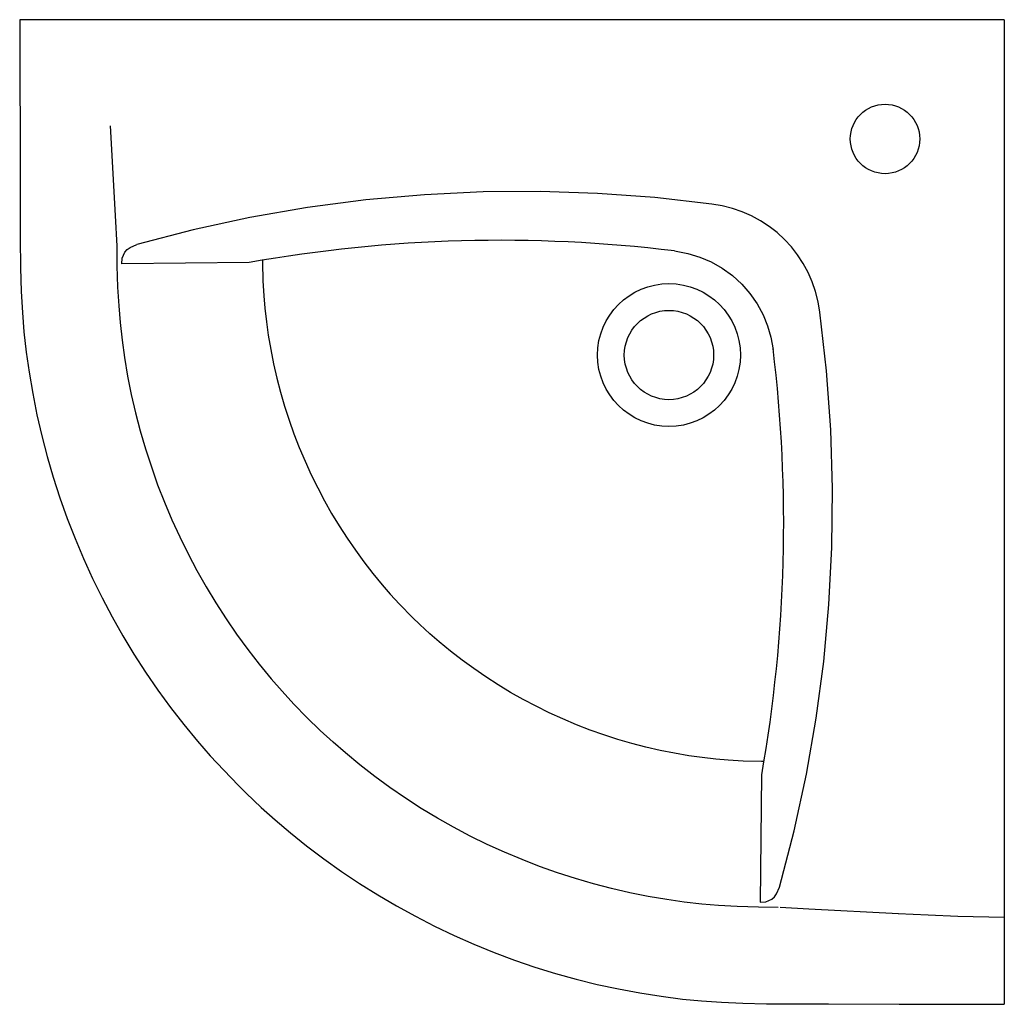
# Model space of a CAD drawing. Header units: millimetres. Extents: x 187.782 to 188.278, y 163.261 to 163.757.
import ezdxf

# ---------------------------------------------------------------- set-up
doc = ezdxf.new("R2010")
doc.units = ezdxf.units.MM
doc.layers.add('SANINDUSA', color=3, linetype='Continuous')

msp = doc.modelspace()

# ---------------------------------------------------------------- linework, layer by layer
at = {"layer": 'SANINDUSA'}
for p, q in [((188.2782516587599, 163.7567888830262), (187.7820050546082, 163.7567888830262)), ((188.2782516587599, 163.7567888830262), (188.2782516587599, 163.2605425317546)), ((187.8976143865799, 163.6344067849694), (187.8334930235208, 163.6337645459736)), ((188.1558695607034, 163.376151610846), (188.1552273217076, 163.312030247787))]:
    msp.add_line(p, q, dxfattribs=at)
at = {"layer": 'SANINDUSA', "flags": 128}
for points in [[(187.7820050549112, 163.7567887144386), (187.7821613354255, 163.6698340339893), (187.7821931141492, 163.6464762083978), (187.7823875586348, 163.6316647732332), (187.7827711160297, 163.6198745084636), (187.7833628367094, 163.6092710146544), (187.7841651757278, 163.5995286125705), (187.7853312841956, 163.589166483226), (187.7867549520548, 163.5790641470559), (187.7885714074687, 163.5683569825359), (187.7906954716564, 163.5577161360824), (187.7931278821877, 163.5471365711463), (187.7958686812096, 163.536617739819), (187.798919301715, 163.5261551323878), (187.802285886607, 163.5157361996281), (187.8059397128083, 163.5054634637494), (187.8098901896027, 163.4952971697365), (187.8141484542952, 163.4852086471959), (187.8187026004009, 163.4752312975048), (187.823536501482, 163.4654030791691), (187.8286331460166, 163.4557584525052), (187.8339716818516, 163.446330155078), (187.839586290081, 163.4370457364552), (187.8454924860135, 163.4278871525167), (187.8516544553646, 163.4189145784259), (187.8580743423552, 163.4101242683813), (187.864752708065, 163.4015153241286), (187.8716915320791, 163.393085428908), (187.878008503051, 163.3858453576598), (187.8848219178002, 163.3784704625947), (187.8922442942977, 163.3707828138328)], [(187.8276707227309, 163.7032909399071), (187.8300532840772, 163.6580615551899), (187.830898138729, 163.6426355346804)], [(188.130861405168, 163.6638863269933), (188.1021300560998, 163.6671334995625), (188.0732855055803, 163.6692376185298), (188.044402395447, 163.6701925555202), (188.0155553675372, 163.6699921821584), (187.9859479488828, 163.6685750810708), (187.9564380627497, 163.6659361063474), (187.9271107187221, 163.6620866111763), (187.898050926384, 163.6570379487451), (187.8694276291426, 163.6508303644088), (187.8411012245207, 163.6434476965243)], [(187.8308980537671, 163.6426370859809), (187.8310275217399, 163.6327751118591), (187.8313773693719, 163.6220210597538), (187.8319017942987, 163.6126234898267), (187.8325916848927, 163.604246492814), (187.8336004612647, 163.5952824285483), (187.8348340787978, 163.5865286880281), (187.836418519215, 163.5771891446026), (187.8382666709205, 163.567930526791), (187.8403836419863, 163.5587229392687), (187.8427703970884, 163.5495628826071), (187.8454285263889, 163.5404463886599), (187.8483611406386, 163.531370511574), (187.8515413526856, 163.5224293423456), (187.8549836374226, 163.5135708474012), (187.8586972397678, 163.5047727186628), (187.8626685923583, 163.4960721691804), (187.8668804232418, 163.4875087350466), (187.8713165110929, 163.4791141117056), (187.8759628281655, 163.470908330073), (187.8808529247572, 163.4628219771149), (187.8859959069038, 163.4548468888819), (187.8913587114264, 163.447037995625), (187.8969465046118, 163.4393870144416), (187.9027617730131, 163.4318906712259), (187.9088095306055, 163.4245433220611), (187.9142122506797, 163.4183511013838), (187.9201931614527, 163.4118773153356), (187.9267084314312, 163.4051291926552)], [(187.8335003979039, 163.6337494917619), (187.83368529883, 163.6365793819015), (187.8350598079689, 163.6395482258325), (187.8362529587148, 163.6408900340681), (187.8376783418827, 163.6419907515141), (187.8411012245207, 163.6434476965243)], [(188.1120180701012, 163.6402542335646), (188.1186768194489, 163.6390195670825), (188.1247667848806, 163.6371764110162), (188.1305865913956, 163.6346835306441), (188.1361023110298, 163.631541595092), (188.1412583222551, 163.6277882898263), (188.145943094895, 163.6235039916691), (188.1500774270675, 163.6187612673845), (188.1536813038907, 163.6135647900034), (188.1566824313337, 163.6080169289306), (188.1589149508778, 163.6025387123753), (188.1605787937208, 163.5968217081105), (188.1617118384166, 163.5905834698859)], [(187.904299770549, 163.6355641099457), (187.9043144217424, 163.6344480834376), (187.9046134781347, 163.625255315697), (187.9050365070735, 163.6176747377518), (187.9055569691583, 163.6113550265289), (187.9063286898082, 163.6044974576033), (187.907275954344, 163.5977756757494), (187.9085108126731, 163.5904967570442), (187.9099432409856, 163.5833207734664), (187.911584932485, 163.5761803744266), (187.9134382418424, 163.5690676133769), (187.9155049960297, 163.5619793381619), (187.9177837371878, 163.5549270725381), (187.920250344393, 163.5479922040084), (187.9229269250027, 163.541104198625), (187.9258198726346, 163.5342503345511), (187.9289131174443, 163.5274735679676), (187.9321876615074, 163.5208158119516), (187.9356284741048, 163.5143045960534), (187.9392318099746, 163.5079408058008), (187.9430302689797, 163.5016596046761), (187.9470233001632, 163.4954677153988), (187.951181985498, 163.4894121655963), (187.955516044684, 163.4834778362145), (187.9600308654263, 163.4776578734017), (187.9647360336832, 163.4719416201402), (187.968761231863, 163.4673282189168), (187.9734877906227, 163.4622121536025), (187.9799784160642, 163.4554895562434)], [(188.1649104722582, 163.3196384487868), (188.1722803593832, 163.3479113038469), (188.1785007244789, 163.3765881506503), (188.1834241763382, 163.4048280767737), (188.187215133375, 163.4333215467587), (188.1898629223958, 163.461990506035), (188.191356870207, 163.4907569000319), (188.1916832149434, 163.5204331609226), (188.1907864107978, 163.5501531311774), (188.1886728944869, 163.5798354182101), (188.1853491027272, 163.6093986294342)], [(188.1570256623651, 163.3828367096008), (188.1559096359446, 163.3828513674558), (188.1467168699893, 163.3831504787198), (188.1391362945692, 163.3835735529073), (188.1328165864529, 163.3840940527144), (188.1259590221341, 163.3848658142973), (188.1192372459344, 163.3858131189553), (188.1119583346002, 163.3870480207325), (188.1047823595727, 163.3884804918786), (188.0976419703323, 163.3901222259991), (188.0905292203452, 163.3919755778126), (188.0834409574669, 163.3940423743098), (188.0763887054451, 163.396321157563), (188.0694538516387, 163.3987878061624), (188.062565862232, 163.4014644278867), (188.055712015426, 163.4043574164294), (188.0489352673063, 163.4074507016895), (188.0422775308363, 163.410725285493), (188.0357663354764, 163.4141661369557), (188.0294025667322, 163.4177695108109), (188.0231213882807, 163.4215680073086), (188.0169295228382, 163.4255610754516), (188.0108739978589, 163.4297197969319), (188.0049396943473, 163.43405389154), (187.9991197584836, 163.4385687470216), (187.9934035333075, 163.4432739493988), (187.9887901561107, 163.447299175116), (187.9836741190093, 163.4520257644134), (187.9799784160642, 163.4554895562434)], [(188.1642539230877, 163.3094120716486), (188.1543918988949, 163.3095376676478), (188.1436377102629, 163.3098832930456), (188.1342399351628, 163.3104040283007), (188.1258626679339, 163.3110906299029), (188.1168982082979, 163.3120958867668), (188.1081439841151, 163.3133260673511), (188.0988038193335, 163.3149068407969), (188.0895444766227, 163.3167513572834), (188.0803360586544, 163.3188647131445), (188.0711750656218, 163.3212478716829), (188.0620575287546, 163.3239024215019), (188.0529805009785, 163.326831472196), (188.0440380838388, 163.3300081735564), (188.0351782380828, 163.3334469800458), (188.0263786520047, 163.3371571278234), (188.0176765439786, 163.3411250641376), (188.0091114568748, 163.3453335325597), (188.0007150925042, 163.3497663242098), (187.9925074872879, 163.3544094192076), (187.9844192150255, 163.3592963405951), (187.9764421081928, 163.3644361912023), (187.9686311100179, 163.3697959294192), (187.9609779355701, 163.3753807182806), (187.9534793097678, 163.3811930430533), (187.9461295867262, 163.3872379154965), (187.9399352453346, 163.3926382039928), (187.9334591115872, 163.3986165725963), (187.9267084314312, 163.4051291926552)], [(187.8922442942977, 163.3707828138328), (187.8960837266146, 163.3670413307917), (187.9037775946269, 163.3597639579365), (187.9108088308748, 163.3534426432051), (187.9185187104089, 163.3469096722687), (187.9265874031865, 163.3404413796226), (187.9352818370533, 163.3338654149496), (187.9441525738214, 163.3275522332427), (187.9532028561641, 163.3214990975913), (187.9624336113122, 163.3157053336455), (187.9718473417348, 163.3101693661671), (187.981451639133, 163.304890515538), (187.9911283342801, 163.2999338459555), (188.0009693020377, 163.2952457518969), (188.0109763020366, 163.2908267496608), (188.0211181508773, 163.2866925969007), (188.031355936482, 163.2828601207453), (188.0416546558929, 163.2793422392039), (188.0519874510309, 163.2761427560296), (188.0625222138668, 163.2732090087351), (188.0731301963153, 163.2705838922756), (188.0837912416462, 163.2682726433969), (188.0945099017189, 163.266273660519), (188.105289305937, 163.2645862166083), (188.1161311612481, 163.2632100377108), (188.125661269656, 163.2622838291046), (188.1356608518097, 163.2615919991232), (188.1464380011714, 163.2611114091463), (188.1583773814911, 163.2608263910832), (188.1721698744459, 163.2607127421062), (188.1897059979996, 163.2607008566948), (188.225317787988, 163.2606379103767), (188.2782514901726, 163.2605425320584)], [(188.1552122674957, 163.3120376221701), (188.1580421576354, 163.3122225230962), (188.1610110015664, 163.3135970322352), (188.1623528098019, 163.314790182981), (188.1634535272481, 163.3162155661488), (188.1649104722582, 163.3196384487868)], [(188.2249090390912, 163.3062085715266), (188.1796787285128, 163.3085733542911), (188.1652756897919, 163.309356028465)], [(188.2782516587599, 163.3042147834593), (188.2548328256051, 163.304809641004), (188.2397932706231, 163.3055086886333), (188.224753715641, 163.3062077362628)]]:
    msp.add_lwpolyline(points, dxfattribs=at)
at = {"layer": 'SANINDUSA', "ltscale": 0.5}
for centre, radius in [((188.2181475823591, 163.6966848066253), 0.0175), ((188.1092437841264, 163.5877810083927), 0.036), ((188.1092437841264, 163.5877810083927), 0.0225)]:
    msp.add_circle(centre, radius, dxfattribs=at)
at = {"layer": 'SANINDUSA'}
for centre, radius, start, end in [((188.1231749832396, 163.6017122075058), 0.06264744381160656, 7.047566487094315, 82.9524335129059), ((188.0243145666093, 162.9224006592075), 0.7231913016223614, 83.03442929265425, 100.0900608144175), ((187.4382330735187, 163.5027980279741), 0.7288315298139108, 349.9929872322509, 6.954109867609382)]:
    msp.add_arc(centre, radius, start, end, dxfattribs=at)

doc.saveas('drawing.dxf')
